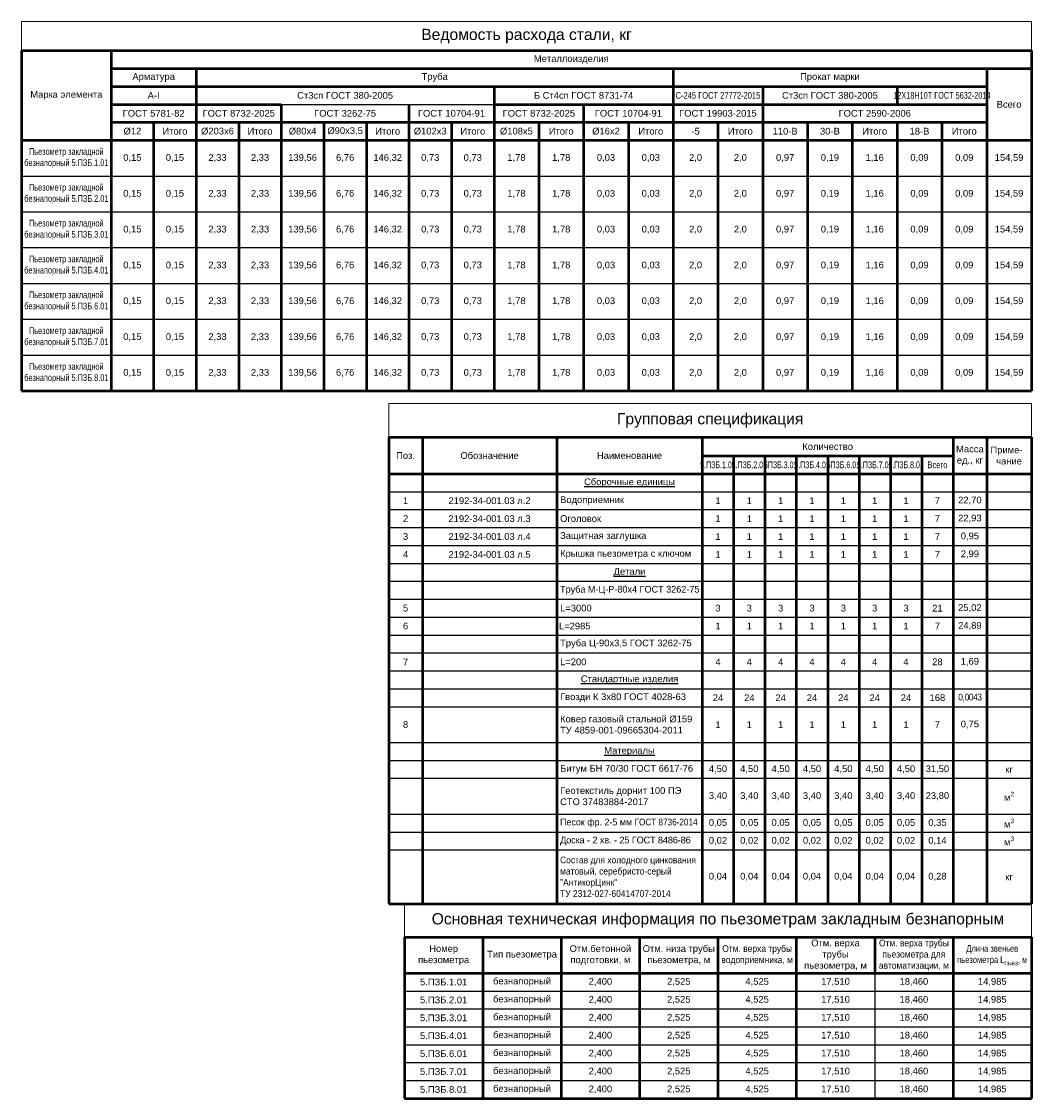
# Model space of a CAD drawing. Header units: millimetres. Extents: x -4800 to 7624, y -949 to 1747.
# Tile 8 of 8: x 7173 to 7624, y 202 to 683. Entities that reach past the tile are written whole.
import ezdxf

# ---------------------------------------------------------------- set-up
doc = ezdxf.new("R2010")
doc.units = ezdxf.units.MM
doc.layers.add('ГТО-2 Таблицы', color=7, linetype='Continuous', lineweight=25)
doc.layers.add('Таблицы', color=7, linetype='Continuous', lineweight=25)
doc.layers.add('ГТО_Таблицы(линии)', color=7, linetype='Continuous')
doc.styles.add('Arial', font='arial.ttf', dxfattribs={"height": 3})
doc.styles.get("Standard").update_dxf_attribs({"font": 'arial.ttf'})
doc.styles.add('ГТО-2', font='arial.ttf')

# ---------------------------------------------------------------- blocks, each defined once
blk = doc.blocks.new('*T80')
at = {"layer": 'DEFPOINTS', "color": 8, "linetype": 'ByBlock', "lineweight": 0, "transparency": 16777216}
for p, q in [((0, 0), (451, 0)), ((0, 0), (0, -13)), ((451, 0), (451, -13))]:
    blk.add_line(p, q, dxfattribs=at)
at = {"layer": 'ГТО-2 Таблицы', "color": 0, "linetype": 'ByBlock', "lineweight": 50, "transparency": 16777216}
for p, q in [((0, -13), (451, -13)), ((0, -13), (0, -53)), ((40, -13), (40, -165)), ((451, -13), (451, -165)), ((40, -21), (451, -21)), ((78, -21), (78, -53)), ((291, -21), (291, -53)), ((431, -21), (431, -53)), ((40, -29), (78, -29)), ((78, -29), (431, -29)), ((211, -29), (211, -53)), ((331, -29), (331, -53)), ((40, -37), (78, -37)), ((78, -37), (116, -37)), ((116, -37), (116, -165)), ((173, -37), (173, -53)), ((211, -37), (291, -37)), ((251, -37), (251, -165)), ((291, -37), (431, -37)), ((40, -45), (78, -45)), ((59, -45), (59, -53)), ((78, -45), (211, -45)), ((97, -45), (97, -165)), ((135, -45), (135, -165)), ((154, -45), (154, -165)), ((192, -45), (192, -53)), ((211, -45), (291, -45)), ((231, -45), (231, -165)), ((271, -45), (271, -53)), ((291, -45), (431, -45)), ((311, -45), (311, -165)), ((351, -45), (351, -53)), ((371, -45), (371, -165)), ((411, -45), (411, -165)), ((0, -53), (391, -53)), ((59, -53), (59, -165)), ((78, -53), (78, -165)), ((291, -53), (291, -165)), ((391, -53), (431, -53)), ((391, -53), (391, -165)), ((431, -53), (451, -53)), ((431, -53), (431, -165)), ((0, -165), (451, -165))]:
    blk.add_line(p, q, dxfattribs=at)
at = {"layer": 'ГТО-2 Таблицы', "color": 7, "linetype": 'ByBlock', "lineweight": 50, "transparency": 16777216}
for p, q in [((391, -29), (391, -37)), ((391, -45), (391, -53)), ((0, -53), (0, -165)), ((173, -53), (173, -165)), ((192, -53), (192, -165)), ((211, -53), (211, -165)), ((271, -53), (271, -165)), ((331, -53), (331, -165)), ((351, -53), (351, -165))]:
    blk.add_line(p, q, dxfattribs=at)
at = {"layer": 'ГТО-2 Таблицы', "color": 0, "linetype": 'ByBlock', "transparency": 16777216}
for p, q in [((116, -37), (211, -37)), ((0, -69), (211, -69)), ((251, -69), (331, -69)), ((371, -69), (391, -69)), ((431, -69), (451, -69)), ((0, -85), (211, -85)), ((251, -85), (331, -85)), ((371, -85), (391, -85)), ((431, -85), (451, -85)), ((0, -101), (211, -101)), ((251, -101), (331, -101)), ((371, -101), (391, -101)), ((431, -101), (451, -101)), ((0, -117), (211, -117)), ((251, -117), (331, -117)), ((371, -117), (391, -117)), ((431, -117), (451, -117)), ((0, -133), (211, -133)), ((251, -133), (331, -133)), ((371, -133), (391, -133)), ((431, -133), (451, -133)), ((0, -149), (211, -149)), ((251, -149), (331, -149)), ((371, -149), (391, -149)), ((431, -149), (451, -149))]:
    blk.add_line(p, q, dxfattribs=at)
at = {"layer": 'ГТО-2 Таблицы', "color": 0, "linetype": 'ByBlock', "lineweight": 25, "transparency": 16777216}
for p, q in [((211, -69), (251, -69)), ((331, -69), (371, -69)), ((391, -69), (431, -69)), ((211, -85), (251, -85)), ((331, -85), (371, -85)), ((391, -85), (431, -85)), ((211, -101), (251, -101)), ((331, -101), (371, -101)), ((391, -101), (431, -101)), ((211, -117), (251, -117)), ((331, -117), (371, -117)), ((391, -117), (431, -117)), ((211, -133), (251, -133)), ((331, -133), (371, -133)), ((391, -133), (431, -133)), ((211, -149), (251, -149)), ((331, -149), (371, -149)), ((391, -149), (431, -149))]:
    blk.add_line(p, q, dxfattribs=at)
at = {"layer": 'ГТО-2 Таблицы', "transparency": 16777216, "attachment_point": 5, "style": 'Arial'}
for s, insert, char_height, width in [('{\\fArial|b0|i0|c204|p39;\\C0;Ведомость расхода стали, кг }', (225.5, -6.5), 5, 450.88), ('Металлоизделия ', (245.5, -17), 3, 410.88), ('Арматура', (59, -25), 3, 35), ('Труба ', (184.5, -25), 3, 211), ('Прокат марки', (361, -25), 3, 138), ('Марка элемента', (20, -33), 3, 39.88), ('А-I', (59, -33), 3, 35), ('{\\C0;Ст3сп ГОСТ 380-2005}', (144.5, -33), 3, 131), ('Б Ст4сп ГОСТ 8731-74', (251, -33), 3, 77), ('{\\W0.8;С-245 ГОСТ 27772-2015}', (311, -33), 3, 38), ('Ст3сп ГОСТ 380-2005', (361, -33), 3, 57), ('{\\W0.65;\\C0;12Х18Н10Т ГОСТ 5632-2014}', (411, -33), 3, 37), ('Всего', (441, -37), 3, 18), ('ГОСТ 5781-82', (59, -41), 3, 35), ('ГОСТ 8732-2025', (97, -41), 3, 36), ('ГОСТ 3262-75', (144.5, -41), 3, 55), ('ГОСТ 10704-91', (192, -41), 3, 35), ('ГОСТ 8732-2025', (231, -41), 3, 37), ('ГОСТ 10704-91', (271, -41), 3, 37), ('ГОСТ 19903-2015', (311, -41), 3, 38), ('ГОСТ 2590-2006', (381, -41), 3, 97), ('%%C12', (49.5, -49), 3, 16), ('Итого', (68.5, -49), 3, 16), ('%%C203х6', (87.5, -49), 3, 17), ('Итого', (106.5, -49), 3, 17), ('%%C80х4', (125.5, -49), 3, 17), ('%%C90х3,5', (144.5, -49), 3, 17), ('Итого', (163.5, -49), 3, 17), ('%%C102x3', (182.5, -49), 3, 16), ('Итого', (201.5, -49), 3, 16), ('%%C108х5', (221, -49), 3, 17), ('Итого', (241, -49), 3, 17), ('%%C16x2', (261, -49), 3, 17), ('Итого', (281, -49), 3, 17), ('-5', (301, -49), 3, 18), ('Итого', (321, -49), 3, 18), ('110-B', (341, -49), 3, 17), ('30-B', (361, -49), 3, 17), ('Итого', (381, -49), 3, 17), ('18-B', (401, -49), 3, 17), ('Итого', (421, -49), 3, 17), ('{\\W0.78;\\C0;Пьезометр закладной безнапорный 5.ПЗБ.1.01}', (20, -61), 3, 38), ('0,15', (49.5, -61), 3, 17), ('0,15', (68.5, -61), 3, 17), ('2,33', (87.5, -61), 3, 17), ('2,33', (106.5, -61), 3, 17), ('139,56', (125.5, -61), 3, 17), ('6,76', (144.5, -61), 3, 17), ('146,32', (163.5, -61), 3, 17), ('0,73', (182.5, -61), 3, 17), ('0,73', (201.5, -61), 3, 17), ('1,78', (221, -61), 3, 18), ('1,78', (241, -61), 3, 18), ('0,03', (261, -61), 3, 18), ('0,03', (281, -61), 3, 18), ('2,0', (301, -61), 3, 18), ('2,0', (321, -61), 3, 18), ('0,97', (341, -61), 3, 18), ('0,19', (361, -61), 3, 18), ('1,16', (381, -61), 3, 18), ('0,09', (401, -61), 3, 18), ('0,09', (421, -61), 3, 18), ('154,59', (441, -61), 3, 18), ('{\\W0.78;\\C0;Пьезометр закладной безнапорный 5.ПЗБ.2.01}', (20, -77), 3, 38), ('0,15', (49.5, -77), 3, 17), ('0,15', (68.5, -77), 3, 17), ('2,33', (87.5, -77), 3, 17), ('2,33', (106.5, -77), 3, 17), ('139,56', (125.5, -77), 3, 17), ('6,76', (144.5, -77), 3, 17), ('146,32', (163.5, -77), 3, 17), ('0,73', (182.5, -77), 3, 17), ('0,73', (201.5, -77), 3, 17), ('1,78', (221, -77), 3, 18), ('1,78', (241, -77), 3, 18), ('0,03', (261, -77), 3, 18), ('0,03', (281, -77), 3, 18), ('2,0', (301, -77), 3, 18), ('2,0', (321, -77), 3, 18), ('0,97', (341, -77), 3, 18), ('0,19', (361, -77), 3, 18), ('1,16', (381, -77), 3, 18), ('0,09', (401, -77), 3, 18), ('0,09', (421, -77), 3, 18), ('154,59', (441, -77), 3, 18), ('{\\W0.78;\\C0;Пьезометр закладной безнапорный 5.ПЗБ.3.01}', (20, -93), 3, 38), ('0,15', (49.5, -93), 3, 17), ('0,15', (68.5, -93), 3, 17), ('2,33', (87.5, -93), 3, 17), ('2,33', (106.5, -93), 3, 17), ('139,56', (125.5, -93), 3, 17), ('6,76', (144.5, -93), 3, 17), ('146,32', (163.5, -93), 3, 17), ('0,73', (182.5, -93), 3, 17), ('0,73', (201.5, -93), 3, 17), ('1,78', (221, -93), 3, 18), ('1,78', (241, -93), 3, 18), ('0,03', (261, -93), 3, 18), ('0,03', (281, -93), 3, 18), ('2,0', (301, -93), 3, 18), ('2,0', (321, -93), 3, 18), ('0,97', (341, -93), 3, 18), ('0,19', (361, -93), 3, 18), ('1,16', (381, -93), 3, 18), ('0,09', (401, -93), 3, 18), ('0,09', (421, -93), 3, 18), ('154,59', (441, -93), 3, 18), ('{\\W0.78;\\C0;Пьезометр закладной безнапорный 5.ПЗБ.4.01}', (20, -109), 3, 38), ('0,15', (49.5, -109), 3, 17), ('0,15', (68.5, -109), 3, 17), ('2,33', (87.5, -109), 3, 17), ('2,33', (106.5, -109), 3, 17), ('139,56', (125.5, -109), 3, 17), ('6,76', (144.5, -109), 3, 17), ('146,32', (163.5, -109), 3, 17), ('0,73', (182.5, -109), 3, 17), ('0,73', (201.5, -109), 3, 17), ('1,78', (221, -109), 3, 18), ('1,78', (241, -109), 3, 18), ('0,03', (261, -109), 3, 18), ('0,03', (281, -109), 3, 18), ('2,0', (301, -109), 3, 18), ('2,0', (321, -109), 3, 18), ('0,97', (341, -109), 3, 18), ('0,19', (361, -109), 3, 18), ('1,16', (381, -109), 3, 18), ('0,09', (401, -109), 3, 18), ('0,09', (421, -109), 3, 18), ('154,59', (441, -109), 3, 18), ('{\\W0.78;\\C0;Пьезометр закладной безнапорный 5.ПЗБ.6.01}', (20, -125), 3, 38), ('0,15', (49.5, -125), 3, 17), ('0,15', (68.5, -125), 3, 17), ('2,33', (87.5, -125), 3, 17), ('2,33', (106.5, -125), 3, 17), ('139,56', (125.5, -125), 3, 17), ('6,76', (144.5, -125), 3, 17), ('146,32', (163.5, -125), 3, 17), ('0,73', (182.5, -125), 3, 17), ('0,73', (201.5, -125), 3, 17), ('1,78', (221, -125), 3, 18), ('1,78', (241, -125), 3, 18), ('0,03', (261, -125), 3, 18), ('0,03', (281, -125), 3, 18), ('2,0', (301, -125), 3, 18), ('2,0', (321, -125), 3, 18), ('0,97', (341, -125), 3, 18), ('0,19', (361, -125), 3, 18), ('1,16', (381, -125), 3, 18), ('0,09', (401, -125), 3, 18), ('0,09', (421, -125), 3, 18), ('154,59', (441, -125), 3, 18), ('{\\W0.78;\\C0;Пьезометр закладной безнапорный 5.ПЗБ.7.01}', (20, -141), 3, 38), ('0,15', (49.5, -141), 3, 17), ('0,15', (68.5, -141), 3, 17), ('2,33', (87.5, -141), 3, 17), ('2,33', (106.5, -141), 3, 17), ('139,56', (125.5, -141), 3, 17), ('6,76', (144.5, -141), 3, 17), ('146,32', (163.5, -141), 3, 17), ('0,73', (182.5, -141), 3, 17), ('0,73', (201.5, -141), 3, 17), ('1,78', (221, -141), 3, 18), ('1,78', (241, -141), 3, 18), ('0,03', (261, -141), 3, 18), ('0,03', (281, -141), 3, 18), ('2,0', (301, -141), 3, 18), ('2,0', (321, -141), 3, 18), ('0,97', (341, -141), 3, 18), ('0,19', (361, -141), 3, 18), ('1,16', (381, -141), 3, 18), ('0,09', (401, -141), 3, 18), ('0,09', (421, -141), 3, 18), ('154,59', (441, -141), 3, 18), ('{\\W0.78;\\C0;Пьезометр закладной безнапорный 5.ПЗБ.8.01}', (20, -157), 3, 38), ('0,15', (49.5, -157), 3, 17), ('0,15', (68.5, -157), 3, 17), ('2,33', (87.5, -157), 3, 17), ('2,33', (106.5, -157), 3, 17), ('139,56', (125.5, -157), 3, 17), ('6,76', (144.5, -157), 3, 17), ('146,32', (163.5, -157), 3, 17), ('0,73', (182.5, -157), 3, 17), ('0,73', (201.5, -157), 3, 17), ('1,78', (221, -157), 3, 18), ('1,78', (241, -157), 3, 18), ('0,03', (261, -157), 3, 18), ('0,03', (281, -157), 3, 18), ('2,0', (301, -157), 3, 18), ('2,0', (321, -157), 3, 18), ('0,97', (341, -157), 3, 18), ('0,19', (361, -157), 3, 18), ('1,16', (381, -157), 3, 18), ('0,09', (401, -157), 3, 18), ('0,09', (421, -157), 3, 18), ('154,59', (441, -157), 3, 18)]:
    blk.add_mtext(s, dxfattribs=dict(at, insert=insert, char_height=char_height, width=width))
blk = doc.blocks.new('*T81')
at = {"layer": 'DEFPOINTS', "color": 8, "linetype": 'ByBlock', "lineweight": 0, "transparency": 16777216}
for p, q in [((0, 0), (287, 0)), ((0, 0), (0, -15)), ((287, 0), (287, -15))]:
    blk.add_line(p, q, dxfattribs=at)
at = {"layer": 'ГТО_Таблицы(линии)', "color": 0, "linetype": 'ByBlock', "lineweight": 50, "transparency": 16777216}
for p, q in [((0, -15), (15, -15)), ((0, -15), (0, -223.35)), ((287, -15), (287, -223.35)), ((0, -223.35), (287, -223.35))]:
    blk.add_line(p, q, dxfattribs=at)
at = {"layer": 'ГТО_Таблицы(линии)', "color": 7, "linetype": 'ByBlock', "lineweight": 50, "transparency": 16777216}
for p, q in [((15, -15), (287, -15)), ((15, -15), (15, -223.35)), ((75, -15), (75, -223.35)), ((140, -15), (140, -223.35)), ((252, -15), (252, -223.35)), ((267, -15), (267, -223.35)), ((140, -23.35), (252, -23.35)), ((154, -23.35), (154, -223.35)), ((168, -23.35), (168, -223.35)), ((182, -23.35), (182, -223.35)), ((196, -23.35), (196, -223.35)), ((210, -23.35), (210, -223.35)), ((224, -23.35), (224, -223.35)), ((238, -23.35), (238, -223.35)), ((0, -31.35), (287, -31.35))]:
    blk.add_line(p, q, dxfattribs=at)
at = {"layer": 'ГТО_Таблицы(линии)', "color": 0, "linetype": 'ByBlock', "transparency": 16777216}
for p, q in [((0, -39.35), (287, -39.35)), ((0, -47.35), (287, -47.35)), ((0, -55.35), (287, -55.35)), ((0, -63.35), (287, -63.35)), ((0, -71.35), (287, -71.35)), ((0, -79.35), (287, -79.35)), ((0, -87.35), (287, -87.35)), ((0, -95.35), (287, -95.35)), ((0, -103.35), (287, -103.35)), ((0, -111.35), (287, -111.35)), ((0, -119.35), (287, -119.35)), ((0, -127.35), (287, -127.35)), ((0, -135.35), (287, -135.35)), ((0, -151.35), (287, -151.35)), ((0, -159.35), (287, -159.35)), ((0, -167.35), (287, -167.35)), ((0, -183.35), (287, -183.35)), ((0, -191.35), (75, -191.35)), ((140, -191.35), (287, -191.35))]:
    blk.add_line(p, q, dxfattribs=at)
at = {"layer": 'ГТО_Таблицы(линии)', "color": 0, "linetype": 'ByBlock', "lineweight": -2, "transparency": 16777216}
blk.add_line((75, -191.35), (140, -191.35), dxfattribs=at)
at = {"layer": 'ГТО_Таблицы(линии)', "color": 0, "linetype": 'ByBlock', "lineweight": 25, "transparency": 16777216}
blk.add_line((0, -199.35), (287, -199.35), dxfattribs=at)
at = {"layer": 'ГТО_Таблицы(линии)', "color": 3, "transparency": 16777216, "attachment_point": 5, "style": 'Arial'}
for s, insert, char_height, width in [('{\\C256;Групповая спецификация}', (143.5, -7.5), 5, 286.88), ('{\\C256;Поз.}', (7.5, -23.18), 3, 14.88)]:
    blk.add_mtext(s, dxfattribs=dict(at, insert=insert, char_height=char_height, width=width))
at = {"layer": 'ГТО_Таблицы(линии)', "transparency": 16777216, "char_height": 3, "style": 'Arial'}
for s, insert, width, attachment_point in [('Количество', (196, -19.18), 111.88, 5), ('Масса ед., кг', (259.5, -23.18), 14.88, 5), ('Приме-   чание', (277, -23.18), 19.88, 5), ('Обозначение', (45, -23.18), 59.88, 5), ('Наименование', (107.5, -23.18), 64.88, 5), ('{\\W0.6;\\C0;5.ПЗБ\\C256;.1.0\\C0;1}', (147, -27.35), 13.88, 5), ('{\\W0.6;\\C0;5.ПЗБ\\C256;.2.0\\C0;1}', (161, -27.35), 13.88, 5), ('{\\W0.6;\\C0;5ПЗБ.3.01}', (175, -27.35), 13.88, 5), ('{\\W0.6;\\C0;5.ПЗБ\\C256;.4.0\\C0;1}', (189, -27.35), 13.88, 5), ('{\\W0.6;\\C0;5ПЗБ.6.01}', (203, -27.35), 13.88, 5), ('{\\W0.6;\\C0;5.ПЗБ\\C256;.7.0\\C0;1}', (217, -27.35), 13.88, 5), ('{\\W0.6;\\C0;5.ПЗБ\\C256;.8.0\\C0;1}', (231, -27.35), 13.88, 5), ('{\\W0.7;Всего}', (245, -27.35), 13.88, 5), ('{\\LСборочные единицы}', (107.5, -35.35), 62, 5), ('1', (7.5, -43.35), 13, 5), ('2192-34-001.03 л.2', (45, -43.35), 58, 5), ('Водоприемник', (76.5, -43.35), 62, 4), ('1', (147, -43.35), 12, 5), ('1', (161, -43.35), 12, 5), ('1', (175, -43.35), 12, 5), ('1', (189, -43.35), 12, 5), ('1', (203, -43.35), 12, 5), ('1', (217, -43.35), 12, 5), ('1', (231, -43.35), 12, 5), ('7', (245, -43.35), 12, 5), ('22,70', (259.5, -43.35), 13, 5), ('2', (7.5, -51.35), 13, 5), ('2192-34-001.03 л.3', (45, -51.35), 58, 5), ('Оголовок', (76.5, -51.35), 62, 4), ('1', (147, -51.35), 12, 5), ('1', (161, -51.35), 12, 5), ('1', (175, -51.35), 12, 5), ('1', (189, -51.35), 12, 5), ('1', (203, -51.35), 12, 5), ('1', (217, -51.35), 12, 5), ('1', (231, -51.35), 12, 5), ('7', (245, -51.35), 12, 5), ('22,93', (259.5, -51.35), 13, 5), ('3', (7.5, -59.35), 13, 5), ('2192-34-001.03 л.4', (45, -59.35), 58, 5), ('Защитная заглушка', (76.5, -59.35), 62, 4), ('1', (147, -59.35), 12, 5), ('1', (161, -59.35), 12, 5), ('1', (175, -59.35), 12, 5), ('1', (189, -59.35), 12, 5), ('1', (203, -59.35), 12, 5), ('1', (217, -59.35), 12, 5), ('1', (231, -59.35), 12, 5), ('7', (245, -59.35), 12, 5), ('0,95', (259.5, -59.35), 13, 5), ('4', (7.5, -67.35), 13, 5), ('2192-34-001.03 л.5', (45, -67.35), 58, 5), ('Крышка пьезометра с ключом ', (76.5, -67.35), 62, 4), ('1', (147, -67.35), 12, 5), ('1', (161, -67.35), 12, 5), ('1', (175, -67.35), 12, 5), ('1', (189, -67.35), 12, 5), ('1', (203, -67.35), 12, 5), ('1', (217, -67.35), 12, 5), ('1', (231, -67.35), 12, 5), ('7', (245, -67.35), 12, 5), ('2,99', (259.5, -67.35), 13, 5), ('{\\LДетали}', (107.5, -75.35), 62, 5), ('{\\W0.967;Труба М-Ц-Р-80х4 ГОСТ 3262-75}', (76.5, -83.35), 62, 4), ('5', (7.5, -91.35), 13, 5), ('\\A1;{\\C0;L\\H1x;=3000}', (76.5, -91.35), 62, 4), ('3', (147, -91.35), 12, 5), ('3', (161, -91.35), 12, 5), ('3', (175, -91.35), 12, 5), ('3', (189, -91.35), 12, 5), ('3', (203, -91.35), 12, 5), ('3', (217, -91.35), 12, 5), ('3', (231, -91.35), 12, 5), ('21', (245, -91.35), 12, 5), ('25,02', (259.5, -91.35), 13, 5), ('6', (7.5, -99.35), 13, 5), ('\\A1;L{\\H1x;=2985}', (76, -99.35), 63, 4), ('1', (147, -99.35), 12, 5), ('1', (161, -99.35), 12, 5), ('1', (175, -99.35), 12, 5), ('1', (189, -99.35), 12, 5), ('1', (203, -99.35), 12, 5), ('1', (217, -99.35), 12, 5), ('1', (231, -99.35), 12, 5), ('7', (245, -99.35), 12, 5), ('24,89', (259.5, -99.35), 13, 5), ('Труба Ц-90х3,5 ГОСТ 3262-75', (76.5, -107.35), 62, 4), ('7', (7.5, -115.35), 13, 5), ('L=200 ', (76.5, -115.35), 62, 4), ('4', (147, -115.35), 12, 5), ('4', (161, -115.35), 12, 5), ('4', (175, -115.35), 12, 5), ('4', (189, -115.35), 12, 5), ('4', (203, -115.35), 12, 5), ('4', (217, -115.35), 12, 5), ('4', (231, -115.35), 12, 5), ('28', (245, -115.35), 12, 5), ('1,69', (259.5, -115.35), 13, 5), ('{\\LСтандартные изделия}', (107.5, -123.35), 62, 5), ('Гвозди К 3х80 ГОСТ 4028-63', (76.5, -131.35), 62, 4), ('24', (147, -131.35), 12, 5), ('24', (161, -131.35), 12, 5), ('24', (175, -131.35), 12, 5), ('24', (189, -131.35), 12, 5), ('24', (203, -131.35), 12, 5), ('24', (217, -131.35), 12, 5), ('24', (231, -131.35), 12, 5), ('168', (245, -131.35), 12, 5), ('{\\W0.9;\\T0.9;0,0043}', (259.5, -131.35), 13, 5), ('Ковер газовый стальной %%C159 ТУ 4859-001-09665304-2011', (76.5, -143.35), 62, 4), ('8', (7.5, -143.35), 13, 5), ('1', (147, -143.35), 12, 5), ('1', (161, -143.35), 12, 5), ('1', (175, -143.35), 12, 5), ('1', (189, -143.35), 12, 5), ('1', (203, -143.35), 12, 5), ('1', (217, -143.35), 12, 5), ('1', (231, -143.35), 12, 5), ('7', (245, -143.35), 12, 5), ('0,75', (259.5, -143.35), 13, 5), ('{\\LМатериалы}', (107.5, -155.35), 62, 5), ('Битум БН 70/30 ГОСТ 6617-76 ', (76.5, -163.35), 62, 4), ('4,50', (147, -163.35), 12, 5), ('4,50', (161, -163.35), 12, 5), ('4,50', (175, -163.35), 12, 5), ('4,50', (189, -163.35), 12, 5), ('4,50', (203, -163.35), 12, 5), ('4,50', (217, -163.35), 12, 5), ('4,50', (231, -163.35), 12, 5), ('31,50', (245, -163.35), 12, 5), ('кг', (277, -163.35), 18, 5), ('{\\C0;Геотекстиль дорнит 100 ПЭ СТО 37483884-2017}', (76.5, -175.35), 62, 4), ('\\A1;м{\\H0.7x;\\S2^ ;}', (277, -175.35), 18, 5), ('3,40', (147, -175.35), 12, 5), ('3,40', (161, -175.35), 12, 5), ('3,40', (175, -175.35), 12, 5), ('3,40', (189, -175.35), 12, 5), ('3,40', (203, -175.35), 12, 5), ('3,40', (217, -175.35), 12, 5), ('3,40', (231, -175.35), 12, 5), ('23,80', (245, -175.35), 12, 5), ('{\\W0.95;Песок фр. 2-5 мм \\W0.87;\\C0;ГОСТ 8736-2014}', (76.5, -187.35), 62, 4), ('0,05', (147, -187.35), 12, 5), ('0,05', (161, -187.35), 12, 5), ('0,05', (175, -187.35), 12, 5), ('0,05', (189, -187.35), 12, 5), ('0,05', (203, -187.35), 12, 5), ('0,05', (217, -187.35), 12, 5), ('0,05', (231, -187.35), 12, 5), ('0,35', (245, -187.35), 12, 5), ('\\A1;м{\\H0.7x;\\S3^ ;}', (277, -187.35), 18, 5), ('{\\T0.95;Доска - 2 хв. - 25 ГОСТ 8486-86}', (76.5, -195.35), 62, 4), ('0,02', (147, -195.35), 12, 5), ('0,02', (161, -195.35), 12, 5), ('0,02', (175, -195.35), 12, 5), ('0,02', (189, -195.35), 12, 5), ('0,02', (203, -195.35), 12, 5), ('0,02', (217, -195.35), 12, 5), ('0,02', (231, -195.35), 12, 5), ('0,14', (245, -195.35), 12, 5), ('\\A1;м{\\H0.7x;\\S3^ ;}', (277, -195.35), 18, 5), ('{\\W0.9;Состав для холодного цинкования матовый, серебристо-серый "АнтикорЦинк"                ТУ\\~2312-027-60414707-2014}', (76.5, -211.35), 62, 4), ('0,04', (147, -211.35), 12, 5), ('0,04', (161, -211.35), 12, 5), ('0,04', (175, -211.35), 12, 5), ('0,04', (189, -211.35), 12, 5), ('0,04', (203, -211.35), 12, 5), ('0,04', (217, -211.35), 12, 5), ('0,04', (231, -211.35), 12, 5), ('0,28', (245, -211.35), 12, 5), ('кг', (277, -211.35), 18, 5)]:
    blk.add_mtext(s, dxfattribs=dict(at, insert=insert, width=width, attachment_point=attachment_point))
blk = doc.blocks.new('*T82')
at = {"layer": 'DEFPOINTS', "color": 8, "linetype": 'ByBlock', "lineweight": 0, "transparency": 16777216}
for p, q in [((0, 0), (280, 0)), ((0, 0), (0, -15)), ((280, 0), (280, -15))]:
    blk.add_line(p, q, dxfattribs=at)
at = {"layer": 'Таблицы', "color": 0, "lineweight": 50, "transparency": 16777216}
for p, q in [((0, -15), (280, -15)), ((0, -31), (280, -31)), ((0, -31), (0, -87)), ((35, -31), (35, -87)), ((105, -31), (105, -87)), ((140, -31), (140, -87)), ((175, -31), (175, -87)), ((245, -31), (245, -87)), ((280, -31), (280, -87)), ((0, -87), (280, -87))]:
    blk.add_line(p, q, dxfattribs=at)
at = {"layer": 'Таблицы', "color": 7, "linetype": 'ByBlock', "lineweight": 50, "transparency": 16777216}
for p, q in [((0, -15), (0, -31)), ((35, -15), (35, -31)), ((70, -15), (70, -31)), ((105, -15), (105, -31)), ((140, -15), (140, -31)), ((175, -15), (175, -31)), ((210, -15), (210, -31)), ((245, -15), (245, -31)), ((280, -15), (280, -31))]:
    blk.add_line(p, q, dxfattribs=at)
at = {"layer": 'Таблицы', "color": 0, "linetype": 'ByBlock', "lineweight": 50, "transparency": 16777216}
blk.add_line((70, -31), (70, -87), dxfattribs=at)
at = {"layer": 'Таблицы', "color": 0, "linetype": 'ByBlock', "lineweight": -2, "transparency": 16777216}
for p, q in [((210, -31), (210, -87)), ((0, -39), (70, -39)), ((70, -39), (245, -39)), ((245, -39), (280, -39)), ((0, -47), (70, -47)), ((70, -47), (245, -47)), ((245, -47), (280, -47)), ((0, -55), (70, -55)), ((70, -55), (245, -55)), ((245, -55), (280, -55)), ((0, -63), (70, -63)), ((70, -63), (245, -63)), ((245, -63), (280, -63)), ((0, -71), (70, -71)), ((70, -71), (245, -71)), ((245, -71), (280, -71)), ((0, -79), (70, -79)), ((70, -79), (245, -79)), ((245, -79), (280, -79))]:
    blk.add_line(p, q, dxfattribs=at)
at = {"layer": 'Таблицы', "color": 0, "transparency": 16777216, "insert": (140, -7.5), "char_height": 5, "width": 279.88, "attachment_point": 5}
blk.add_mtext('Основная техническая информация по пьезометрам закладным безнапорным ', dxfattribs=at)
at = {"layer": 'Таблицы', "transparency": 16777216, "char_height": 3, "attachment_point": 5}
for s, insert, width, style in [('Номер пьезометра', (17.5, -23), 33, 'Arial'), ('Отм.бетонной подготовки, м', (87.5, -23), 33, 'Arial'), ('Отм. низа трубы пьезометра, м', (122.5, -23), 33, 'Arial'), ('{\\W0.9;Отм. верха трубы водоприемника, м}', (157.5, -23), 33, 'Arial'), ('Отм. верха трубы пьезометра, м', (192.5, -23), 33, 'Arial'), ('{\\W0.9;Отм. верха трубы пьезометра для автоматизации, м}', (227.5, -23), 33, 'Arial'), ('\\A1;{\\W0.8;Длина звеньев пьезометра L\\H0.7x;\\S^ пьез;\\H1.42857x;, м}', (262.5, -23), 33, 'Arial'), ('Тип пьезометра', (52.5, -23), 33, 'Arial'), ('5.ПЗБ.1.01', (17.5, -35), 34.88, 'Arial'), ('безнапорный', (52.5, -35), 34.88, 'Arial'), ('2,400', (87.5, -35), 34.88, 'Arial'), ('2,525', (122.5, -35), 34.88, 'Arial'), ('4,525', (157.5, -35), 34.88, 'Arial'), ('17,510', (192.5, -35), 34.88, 'Arial'), ('18,460', (227.5, -35), 34.88, 'Arial'), ('14,985', (262.5, -35), 34.88, 'ГТО-2'), ('5.ПЗБ.2.01', (17.5, -43), 34.88, 'Arial'), ('безнапорный', (52.5, -43), 34.88, 'Arial'), ('2,400', (87.5, -43), 34.88, 'Arial'), ('2,525', (122.5, -43), 34.88, 'Arial'), ('4,525', (157.5, -43), 34.88, 'Arial'), ('17,510', (192.5, -43), 34.88, 'Arial'), ('18,460', (227.5, -43), 34.88, 'Arial'), ('14,985', (262.5, -43), 34.88, 'ГТО-2'), ('5.ПЗБ.3.01', (17.5, -51), 34.88, 'Arial'), ('безнапорный', (52.5, -51), 34.88, 'Arial'), ('2,400', (87.5, -51), 34.88, 'Arial'), ('2,525', (122.5, -51), 34.88, 'Arial'), ('4,525', (157.5, -51), 34.88, 'Arial'), ('17,510', (192.5, -51), 34.88, 'Arial'), ('18,460', (227.5, -51), 34.88, 'Arial'), ('14,985', (262.5, -51), 34.88, 'ГТО-2'), ('5.ПЗБ.4.01', (17.5, -59), 34.88, 'Arial'), ('безнапорный', (52.5, -59), 34.88, 'Arial'), ('2,400', (87.5, -59), 34.88, 'Arial'), ('2,525', (122.5, -59), 34.88, 'Arial'), ('4,525', (157.5, -59), 34.88, 'Arial'), ('17,510', (192.5, -59), 34.88, 'Arial'), ('18,460', (227.5, -59), 34.88, 'Arial'), ('14,985', (262.5, -59), 34.88, 'ГТО-2'), ('5.ПЗБ.6.01', (17.5, -67), 34.88, 'Arial'), ('безнапорный', (52.5, -67), 34.88, 'Arial'), ('2,400', (87.5, -67), 34.88, 'Arial'), ('2,525', (122.5, -67), 34.88, 'Arial'), ('4,525', (157.5, -67), 34.88, 'Arial'), ('17,510', (192.5, -67), 34.88, 'Arial'), ('18,460', (227.5, -67), 34.88, 'Arial'), ('14,985', (262.5, -67), 34.88, 'ГТО-2'), ('5.ПЗБ.7.01', (17.5, -75), 34.88, 'Arial'), ('безнапорный', (52.5, -75), 34.88, 'Arial'), ('2,400', (87.5, -75), 34.88, 'Arial'), ('2,525', (122.5, -75), 34.88, 'Arial'), ('4,525', (157.5, -75), 34.88, 'Arial'), ('17,510', (192.5, -75), 34.88, 'Arial'), ('18,460', (227.5, -75), 34.88, 'Arial'), ('14,985', (262.5, -75), 34.88, 'ГТО-2'), ('5.ПЗБ.8.01', (17.5, -83), 34.88, 'Arial'), ('безнапорный', (52.5, -83), 34.88, 'Arial'), ('2,400', (87.5, -83), 34.88, 'Arial'), ('2,525', (122.5, -83), 34.88, 'Arial'), ('4,525', (157.5, -83), 34.88, 'Arial'), ('17,510', (192.5, -83), 34.88, 'Arial'), ('18,460', (227.5, -83), 34.88, 'Arial'), ('14,985', (262.5, -83), 34.88, 'ГТО-2')]:
    blk.add_mtext(s, dxfattribs=dict(at, insert=insert, width=width, style=style))

msp = doc.modelspace()

# ---------------------------------------------------------------- block references
for name, p in [('*T80', (7173.109277, 683.0167422)), ('*T81', (7337.109277, 512.3348481)), ('*T82', (7344.109277, 288.9830491))]:
    msp.add_blockref(name, p)

doc.saveas('drawing.dxf')
